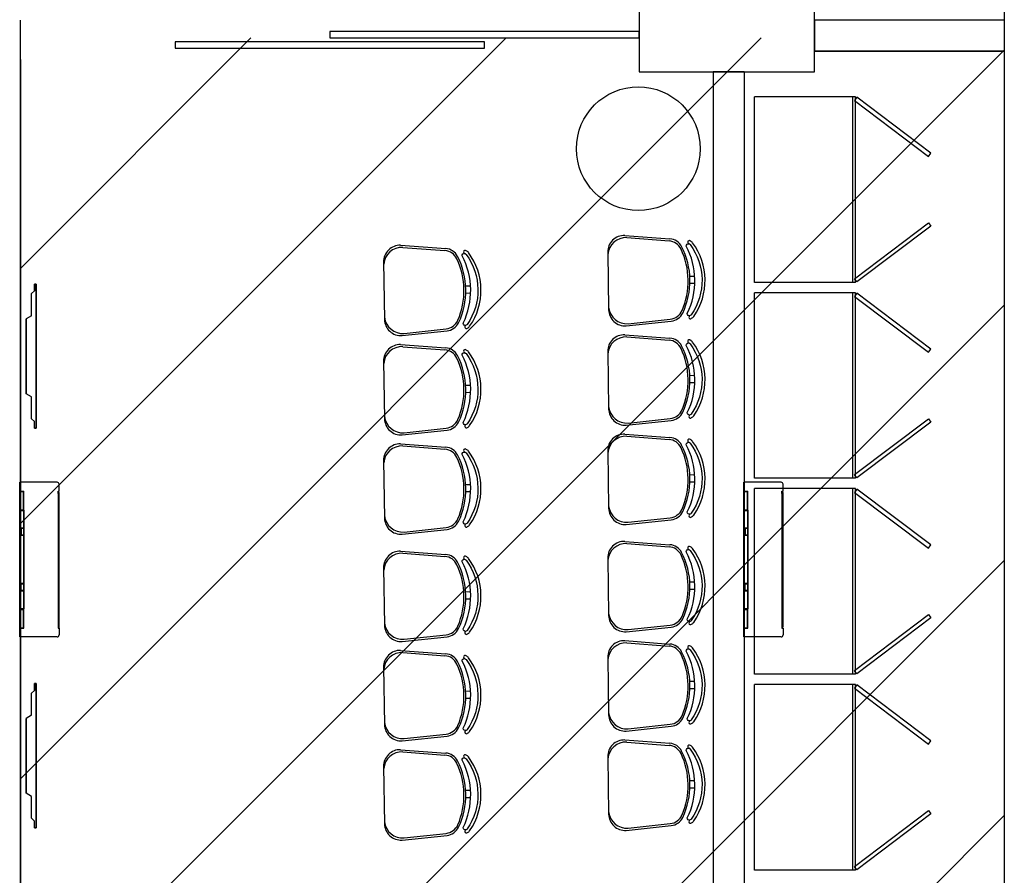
# Model space of a CAD drawing. Extents: x 40.7 to 91.7, y -250.8 to -221.5.
# Tile 13 of 15: x 73.6 to 78.4, y -235.6 to -231.5. Entities that reach past the tile are written whole.
import ezdxf

# ---------------------------------------------------------------- set-up
doc = ezdxf.new("R2010")
doc.units = 0
doc.header["$MEASUREMENT"] = 0
doc.layers.add('paredes1', color=8, linetype='CONTINUOUS')

# ---------------------------------------------------------------- blocks, each defined once
blk = doc.blocks.new('9e12KBtu')
at = {"layer": 'paredes1'}
for p, q in [((0.1937, 0.375), (0.0134, 0.375)), ((0.0134, -0.375), (0.0134, 0.375)), ((0.2034, 0.3322), (0.2034, 0.3653)), ((0.0134, 0.3322), (0.0324, 0.3322)), ((0.0154, 0.3302), (0.0304, 0.3302)), ((0.0154, 0.2415), (0.0154, 0.3302)), ((0.0304, 0.2415), (0.0304, 0.3302)), ((0.0324, 0.2395), (0.0324, 0.3322)), ((0.1981, 0.321), (0.1981, 0.3322)), ((0.1981, 0.3322), (0.2034, 0.3322)), ((0.1981, 0.3258), (0.2034, 0.3258)), ((0.1998, 0.321), (0.1981, 0.321)), ((0.1998, -0.322), (0.1998, 0.321)), ((0.2009, 0.332), (0.2009, 0.3322)), ((0.2009, 0.3258), (0.2009, 0.3322)), ((0.2012, 0.332), (0.2012, 0.3322)), ((0.2012, 0.3258), (0.2012, 0.3322)), ((0.2034, -0.3268), (0.2034, 0.3258)), ((0.0154, 0.2515), (0.0134, 0.2515)), ((0.0154, 0.2415), (0.0304, 0.2415)), ((0.0234, 0.2415), (0.0234, 0.2395)), ((0.0234, 0.2375), (0.0234, 0.2395)), ((0.0324, 0.2395), (0.0324, -0.2395)), ((0.0154, 0.2275), (0.0134, 0.2275)), ((0.0154, 0.2375), (0.0304, 0.2375)), ((0.0154, 0.2375), (0.0154, 0.1525)), ((0.0304, 0.2375), (0.0304, 0.1525)), ((0.0304, 0.1505), (0.0134, 0.1505)), ((0.0148, 0.1505), (0.0148, 0.1185)), ((0.0304, 0.1525), (0.0154, 0.1525)), ((0.02, 0.1505), (0.02, 0.1185)), ((0.0304, 0.1505), (0.0304, 0.1185)), ((0.0304, 0.1185), (0.0134, 0.1185)), ((0.0304, 0.1165), (0.0154, 0.1165)), ((0.0154, 0.1165), (0.0154, -0.1165)), ((0.0304, 0.1165), (0.0304, -0.2375)), ((0.0304, -0.1185), (0.0134, -0.1185)), ((0.0148, -0.1505), (0.0148, -0.1185)), ((0.0304, -0.1165), (0.0154, -0.1165)), ((0.02, -0.1505), (0.02, -0.1185)), ((0.0304, -0.1505), (0.0134, -0.1505)), ((0.0304, -0.1525), (0.0154, -0.1525)), ((0.0154, -0.1525), (0.0154, -0.2375)), ((0.0154, -0.2375), (0.0304, -0.2375)), ((0.0154, -0.2415), (0.0304, -0.2415)), ((0.0154, -0.3312), (0.0154, -0.2415)), ((0.0304, -0.3312), (0.0304, -0.2415)), ((0.0324, -0.3332), (0.0324, -0.2395)), ((0.0154, -0.3212), (0.0134, -0.3212)), ((0.0134, -0.3332), (0.0324, -0.3332)), ((0.0154, -0.3312), (0.0304, -0.3312)), ((0.0234, -0.3312), (0.0234, -0.3332)), ((0.1981, -0.322), (0.1981, -0.3332)), ((0.1998, -0.322), (0.1981, -0.322)), ((0.1981, -0.3268), (0.2034, -0.3268)), ((0.1981, -0.333), (0.1981, -0.3331)), ((0.1981, -0.3332), (0.2034, -0.3332)), ((0.2009, -0.3268), (0.2009, -0.3332)), ((0.2009, -0.333), (0.2009, -0.3332)), ((0.2012, -0.3268), (0.2012, -0.3332)), ((0.2012, -0.333), (0.2012, -0.3332)), ((0.2034, -0.3332), (0.2034, -0.3653)), ((0.1937, -0.375), (0.0134, -0.375))]:
    blk.add_line(p, q, dxfattribs=at)
for centre, start, end in [((0.1937, 0.3653), 0, 90), ((0.1937, -0.3653), 270, 0)]:
    blk.add_arc(centre, 0.00967, start, end, dxfattribs=at)
blk = doc.blocks.new('tv lcd')
at = {"layer": 'paredes1'}
for p, q in [((-0.197, -0.0259), (-0.1815, 0)), ((-0.197, -0.0259), (-0.1815, 0)), ((-0.1815, 0), (0.1815, 0)), ((0.1815, 0), (-0.1815, 0)), ((0.197, -0.0259), (0.1815, 0)), ((0.197, -0.0259), (0.1815, 0)), ((-0.349, -0.0494), (-0.349, -0.04)), ((-0.349, -0.04), (-0.3161, -0.04)), ((-0.349, -0.04), (-0.349, -0.0494)), ((-0.3161, -0.04), (-0.3025, -0.0259)), ((-0.3025, -0.0259), (-0.3161, -0.04)), ((-0.3025, -0.0259), (-0.197, -0.0259)), ((0.197, -0.0259), (0.3041, -0.0259)), ((0.3041, -0.0259), (0.3177, -0.04)), ((0.3507, -0.04), (0.3177, -0.04)), ((0.3177, -0.04), (0.3507, -0.04)), ((0.3507, -0.0494), (0.3507, -0.04)), ((0.3507, -0.0494), (-0.349, -0.0494)), ((-0.349, -0.0494), (0.3507, -0.0494))]:
    blk.add_line(p, q, dxfattribs=at)

msp = doc.modelspace()

# ---------------------------------------------------------------- hatches: boundary and pattern name
at = {"layer": 'paredes1'}
h = msp.add_hatch(dxfattribs=at)
h.set_pattern_fill('ANSI31', color=256, scale=7)
h.set_pattern_definition([(45, (-33.2647, -4.22426), (-0.6187184, 0.6187184), [])])
h.paths.add_polyline_path([(78.3796, -231.5783), (73.6088, -231.5783), (73.6088, -241.8338), (78.3796, -241.8338)])

# ---------------------------------------------------------------- linework, layer by layer
for p, q in [((73.6088, -241.6838), (73.6088, -231.4925)), ((78.3796, -231.4925), (77.4588, -231.4925)), ((78.3796, -231.6425), (77.4588, -231.6425)), ((73.6088, -231.6838), (73.6088, -241.6838)), ((76.9688, -231.7425), (76.9688, -237.0481)), ((76.9688, -231.7425), (77.1188, -231.7425)), ((76.9688, -231.7425), (77.1188, -231.7425)), ((77.1188, -231.7425), (77.1188, -236.8981))]:
    msp.add_line(p, q, dxfattribs=at)
at = {"layer": 'paredes1', "ltscale": 10}
for p, q in [((77.1688, -232.7643), (77.1688, -231.8644)), ((77.6588, -231.8644), (77.1688, -231.8644)), ((77.6448, -232.7643), (77.6448, -231.8644)), ((77.6588, -232.7643), (77.6588, -231.8644)), ((77.6588, -232.7643), (77.1688, -232.7643)), ((77.6588, -232.7643), (77.1688, -232.7643)), ((77.1688, -233.7143), (77.1688, -232.8143)), ((77.6588, -232.8143), (77.1688, -232.8143)), ((77.6448, -233.7143), (77.6448, -232.8143)), ((77.6588, -233.7143), (77.6588, -232.8143)), ((77.6588, -233.7143), (77.1688, -233.7143)), ((77.6588, -233.7143), (77.1688, -233.7143)), ((77.1688, -234.6643), (77.1688, -233.7643)), ((77.6588, -233.7643), (77.1688, -233.7643)), ((77.6448, -234.6643), (77.6448, -233.7643)), ((77.6588, -234.6643), (77.6588, -233.7643)), ((77.6588, -234.6643), (77.1688, -234.6643)), ((77.6588, -234.6643), (77.1688, -234.6643)), ((77.1688, -235.6143), (77.1688, -234.7143)), ((77.6588, -234.7143), (77.1688, -234.7143)), ((77.6448, -235.6143), (77.6448, -234.7143)), ((77.6588, -235.6143), (77.6588, -234.7143)), ((77.6588, -235.6143), (77.1688, -235.6143)), ((77.6588, -235.6143), (77.1688, -235.6143))]:
    msp.add_line(p, q, dxfattribs=at)
at = {"layer": 'paredes1', "linetype": 'ByBlock'}
for p, q in [((76.5391, -232.5368), (76.7581, -232.553)), ((75.4525, -232.5841), (75.6715, -232.6003)), ((76.5493, -232.5471), (76.7542, -232.5629)), ((75.4626, -232.5944), (75.6676, -232.6102)), ((76.4568, -232.6181), (76.4611, -232.8966)), ((75.3702, -232.6653), (75.3745, -232.9439)), ((76.8547, -232.7336), (76.8782, -232.7333)), ((76.8553, -232.7686), (76.8788, -232.7683)), ((75.7681, -232.7809), (75.7916, -232.7805)), ((75.7686, -232.8159), (75.7921, -232.8155)), ((76.546, -232.9752), (76.7643, -232.9522)), ((76.5558, -232.9646), (76.7601, -232.9424)), ((75.4594, -233.0225), (75.6777, -232.9994)), ((75.4692, -233.0119), (75.6735, -232.9897)), ((76.5391, -233.0184), (76.7581, -233.0345)), ((76.5493, -233.0287), (76.7542, -233.0444)), ((75.4525, -233.0656), (75.6715, -233.0818)), ((75.4626, -233.0759), (75.6676, -233.0917)), ((76.4568, -233.0996), (76.4611, -233.3781)), ((75.3702, -233.1468), (75.3745, -233.4254)), ((76.8547, -233.2151), (76.8782, -233.2148)), ((76.8553, -233.2501), (76.8788, -233.2498)), ((75.7681, -233.2624), (75.7916, -233.262)), ((75.7686, -233.2974), (75.7921, -233.297)), ((76.546, -233.4567), (76.7643, -233.4337)), ((76.5558, -233.4461), (76.7601, -233.4239)), ((75.4594, -233.504), (75.6777, -233.4809)), ((75.4692, -233.4934), (75.6735, -233.4712)), ((76.5391, -233.4999), (76.7581, -233.516)), ((76.5493, -233.5102), (76.7542, -233.5259)), ((75.4525, -233.5471), (75.6715, -233.5633)), ((75.4626, -233.5574), (75.6676, -233.5732)), ((76.4568, -233.5811), (76.4611, -233.8596)), ((75.3702, -233.6283), (75.3745, -233.9069)), ((76.8547, -233.6966), (76.8782, -233.6963)), ((76.8553, -233.7316), (76.8788, -233.7313)), ((75.7681, -233.7439), (75.7916, -233.7435)), ((75.7686, -233.7789), (75.7921, -233.7785)), ((76.546, -233.9382), (76.7643, -233.9152)), ((76.5558, -233.9276), (76.7601, -233.9054)), ((75.4594, -233.9855), (75.6777, -233.9624)), ((75.4692, -233.9749), (75.6735, -233.9527)), ((76.5391, -234.02), (76.7581, -234.0362)), ((75.4525, -234.0673), (75.6715, -234.0834)), ((76.5493, -234.0303), (76.7542, -234.0461)), ((75.4626, -234.0776), (75.6676, -234.0933)), ((76.4568, -234.1012), (76.4611, -234.3798)), ((75.3702, -234.1485), (75.3745, -234.427)), ((76.8547, -234.2168), (76.8782, -234.2164)), ((76.8553, -234.2518), (76.8788, -234.2514)), ((75.7681, -234.2641), (75.7916, -234.2637)), ((75.7686, -234.299), (75.7921, -234.2987)), ((76.546, -234.4584), (76.7643, -234.4353)), ((76.5558, -234.4478), (76.7601, -234.4256)), ((75.4594, -234.5056), (75.6777, -234.4826)), ((75.4692, -234.495), (75.6735, -234.4728)), ((76.5391, -234.5015), (76.7581, -234.5177)), ((76.5493, -234.5118), (76.7542, -234.5276)), ((75.4525, -234.5488), (75.6715, -234.5649)), ((75.4626, -234.5591), (75.6676, -234.5748)), ((76.4568, -234.5827), (76.4611, -234.8613)), ((75.3702, -234.63), (75.3745, -234.9085)), ((76.8547, -234.6983), (76.8782, -234.6979)), ((76.8553, -234.7333), (76.8788, -234.7329)), ((75.7681, -234.7456), (75.7916, -234.7452)), ((75.7686, -234.7806), (75.7921, -234.7802)), ((76.546, -234.9399), (76.7643, -234.9168)), ((76.5558, -234.9293), (76.7601, -234.9071)), ((75.4594, -234.9871), (75.6777, -234.9641)), ((75.4692, -234.9765), (75.6735, -234.9543)), ((76.5391, -234.983), (76.7581, -234.9992)), ((76.5493, -234.9933), (76.7542, -235.0091)), ((75.4525, -235.0303), (75.6715, -235.0464)), ((75.4626, -235.0406), (75.6676, -235.0563)), ((76.4568, -235.0642), (76.4611, -235.3428)), ((75.3702, -235.1115), (75.3745, -235.39)), ((76.8547, -235.1798), (76.8782, -235.1794)), ((75.7681, -235.2271), (75.7916, -235.2267)), ((76.8553, -235.2148), (76.8788, -235.2144)), ((75.7686, -235.2621), (75.7921, -235.2617)), ((76.546, -235.4214), (76.7643, -235.3984)), ((76.5558, -235.4108), (76.7601, -235.3886)), ((75.4594, -235.4686), (75.6777, -235.4456)), ((75.4692, -235.458), (75.6735, -235.4358))]:
    msp.add_line(p, q, dxfattribs=at)
at = {"layer": 'paredes1'}
for points in [[(52.2692, -224.7246), (78.3796, -224.7246), (78.3796, -246.4432), (52.2692, -246.4432)], [(76.6088, -231.7425), (77.4588, -231.7425), (77.4588, -230.6925), (76.6088, -230.6925)], [(75.1088, -231.5783), (76.6088, -231.5783), (76.6088, -231.5483), (75.1088, -231.5483)], [(74.3588, -231.6283), (75.8588, -231.6283), (75.8588, -231.5983), (74.3588, -231.5983)], [(78.0241, -232.1373), (77.6648, -231.8664), (77.6528, -231.8823), (78.0121, -232.1533)], [(78.0241, -232.4914), (77.6648, -232.7623), (77.6528, -232.7464), (78.0121, -232.4754)], [(78.0241, -233.0873), (77.6648, -232.8164), (77.6528, -232.8323), (78.0121, -233.1033)], [(78.0241, -233.4414), (77.6648, -233.7123), (77.6528, -233.6964), (78.0121, -233.4254)], [(78.0241, -234.0373), (77.6648, -233.7664), (77.6528, -233.7823), (78.0121, -234.0533)], [(78.0241, -234.3914), (77.6648, -234.6623), (77.6528, -234.6464), (78.0121, -234.3754)], [(78.0241, -234.9873), (77.6648, -234.7164), (77.6528, -234.7323), (78.0121, -235.0032)], [(78.0241, -235.3414), (77.6648, -235.6123), (77.6528, -235.5964), (78.0121, -235.3254)]]:
    msp.add_lwpolyline(points, close=True, dxfattribs=at)
for points in [[(78.3796, -231.4925), (77.4588, -231.4925), (77.4588, -231.6425), (78.3796, -231.6425)], [(77.1188, -231.7425), (76.9688, -231.7425)]]:
    msp.add_lwpolyline(points, dxfattribs=at)
at = {"layer": 'paredes1', "linetype": 'ByBlock'}
for points in [[(76.8427, -232.9144, 0.237888), (76.8376, -232.5883, -0.605717), (76.8515, -232.5773, -0.122717), (76.8562, -232.5811, -0.323529), (76.8616, -232.921, -0.122717), (76.857, -232.9249, -0.605717)], [(75.7561, -232.9617, 0.237888), (75.7509, -232.6356, -0.605717), (75.7649, -232.6246, -0.122717), (75.7696, -232.6283, -0.323529), (75.775, -232.9683, -0.122717), (75.7703, -232.9722, -0.605717)], [(76.8427, -233.3959, 0.237888), (76.8376, -233.0698, -0.605717), (76.8515, -233.0588, -0.122717), (76.8562, -233.0626, -0.323529), (76.8616, -233.4025, -0.122717), (76.857, -233.4064, -0.605717)], [(75.7561, -233.4432, 0.237888), (75.7509, -233.1171, -0.605717), (75.7649, -233.1061, -0.122717), (75.7696, -233.1098, -0.323529), (75.775, -233.4498, -0.122717), (75.7703, -233.4537, -0.605717)], [(76.8427, -233.8774, 0.237888), (76.8376, -233.5513, -0.605717), (76.8515, -233.5403, -0.122717), (76.8562, -233.5441, -0.323529), (76.8616, -233.884, -0.122717), (76.857, -233.8879, -0.605717)], [(75.7561, -233.9247, 0.237888), (75.7509, -233.5986, -0.605717), (75.7649, -233.5876, -0.122717), (75.7696, -233.5913, -0.323529), (75.775, -233.9313, -0.122717), (75.7703, -233.9352, -0.605717)], [(76.8427, -234.3976, 0.237888), (76.8376, -234.0715, -0.605717), (76.8515, -234.0605, -0.122717), (76.8562, -234.0642, -0.323529), (76.8616, -234.4042, -0.122717), (76.857, -234.4081, -0.605717)], [(75.7561, -234.4448, 0.237888), (75.7509, -234.1187, -0.605717), (75.7649, -234.1078, -0.122717), (75.7696, -234.1115, -0.323529), (75.775, -234.4515, -0.122717), (75.7703, -234.4554, -0.605717)], [(76.8427, -234.8791, 0.237888), (76.8376, -234.553, -0.605717), (76.8515, -234.542, -0.122717), (76.8562, -234.5458, -0.323529), (76.8616, -234.8857, -0.122717), (76.857, -234.8896, -0.605717)], [(75.7561, -234.9263, 0.237888), (75.7509, -234.6002, -0.605717), (75.7649, -234.5893, -0.122717), (75.7696, -234.593, -0.323529), (75.775, -234.933, -0.122717), (75.7703, -234.9369, -0.605717)], [(76.8427, -235.3606, 0.237888), (76.8376, -235.0345, -0.605717), (76.8515, -235.0235, -0.122717), (76.8562, -235.0273, -0.323529), (76.8616, -235.3672, -0.122717), (76.857, -235.3711, -0.605717)], [(75.7561, -235.4079, 0.237888), (75.7509, -235.0817, -0.605717), (75.7649, -235.0708, -0.122717), (75.7696, -235.0745, -0.323529), (75.775, -235.4145, -0.122717), (75.7703, -235.4184, -0.605717)]]:
    msp.add_lwpolyline(points, format="xyb", close=True, dxfattribs=at)
msp.add_circle((76.6052, -232.1159), 0.3, dxfattribs=at)
for centre, radius, start, end in [((76.5368, -232.6168), 0.08, 88.3306, 180.8998), ((75.4501, -232.6641), 0.08, 88.3306, 180.8998), ((76.5456, -232.6358), 0.0887, 87.6476, 175.3073), ((76.7488, -232.6327), 0.07, 25.1637, 85.5999), ((76.7529, -232.6228), 0.07, 27.2951, 85.7786), ((76.8522, -232.5692), 0.00782, 45.5743, 241.0889), ((76.8464, -232.5887), 0.0125, 37.7697, 65.7543), ((76.8464, -232.5887), 0.0275, 37.4427, 65.7543), ((76.6237, -232.7548), 0.3052, 325.0236, 36.776), ((75.459, -232.683), 0.0887, 87.6476, 175.3073), ((75.6622, -232.68), 0.07, 25.1637, 85.5999), ((75.6663, -232.6701), 0.07, 27.2951, 85.7786), ((75.7656, -232.6165), 0.00782, 45.5743, 241.0889), ((75.7597, -232.636), 0.0125, 37.7697, 65.7543), ((75.7597, -232.636), 0.0275, 37.4427, 65.7543), ((75.5371, -232.802), 0.3052, 325.0236, 36.776), ((76.4844, -232.7569), 0.3622, 336.6359, 25.1637), ((76.4933, -232.7568), 0.3622, 334.5045, 27.2951), ((75.3977, -232.8042), 0.3622, 336.6359, 25.1637), ((75.4067, -232.8041), 0.3622, 334.5045, 27.2951), ((76.5411, -232.8954), 0.08, 180.8998, 273.469), ((76.5494, -232.8761), 0.0887, 186.4923, 274.152), ((76.7526, -232.8728), 0.07, 276.1997, 336.6359), ((76.757, -232.8826), 0.07, 276.0211, 334.5045), ((75.4545, -232.9426), 0.08, 180.8998, 273.469), ((75.4628, -232.9234), 0.0887, 186.4923, 274.152), ((75.666, -232.9201), 0.07, 276.1997, 336.6359), ((75.6704, -232.9298), 0.07, 276.0211, 334.5045), ((76.8579, -232.933), 0.00782, 120.7107, 316.2253), ((76.8515, -232.9137), 0.0275, 296.0453, 324.3569), ((75.7713, -232.9803), 0.00782, 120.7107, 316.2253), ((75.7648, -232.961), 0.0275, 296.0453, 324.3569), ((76.5368, -233.0983), 0.08, 88.3306, 180.8998), ((76.5456, -233.1173), 0.0887, 87.6476, 175.3073), ((76.7488, -233.1142), 0.07, 25.1637, 85.5999), ((76.7529, -233.1043), 0.07, 27.2951, 85.7786), ((76.8522, -233.0508), 0.00782, 45.5743, 241.0889), ((76.8464, -233.0702), 0.0125, 37.7697, 65.7543), ((76.8464, -233.0702), 0.0275, 37.4427, 65.7543), ((76.6237, -233.2363), 0.3052, 325.0236, 36.776), ((75.4501, -233.1456), 0.08, 88.3306, 180.8998), ((75.459, -233.1645), 0.0887, 87.6476, 175.3073), ((75.6622, -233.1615), 0.07, 25.1637, 85.5999), ((75.6663, -233.1516), 0.07, 27.2951, 85.7786), ((75.7656, -233.098), 0.00782, 45.5743, 241.0889), ((75.7597, -233.1175), 0.0125, 37.7697, 65.7543), ((75.7597, -233.1175), 0.0275, 37.4427, 65.7543), ((75.5371, -233.2835), 0.3052, 325.0236, 36.776), ((76.4844, -233.2384), 0.3622, 336.6359, 25.1637), ((76.4933, -233.2383), 0.3622, 334.5045, 27.2951), ((75.3977, -233.2857), 0.3622, 336.6359, 25.1637), ((75.4067, -233.2856), 0.3622, 334.5045, 27.2951), ((76.5411, -233.3769), 0.08, 180.8998, 273.469), ((76.5494, -233.3576), 0.0887, 186.4923, 274.152), ((76.7526, -233.3543), 0.07, 276.1997, 336.6359), ((76.757, -233.3641), 0.07, 276.0211, 334.5045), ((75.4545, -233.4241), 0.08, 180.8998, 273.469), ((75.4628, -233.4049), 0.0887, 186.4923, 274.152), ((75.666, -233.4016), 0.07, 276.1997, 336.6359), ((75.6704, -233.4113), 0.07, 276.0211, 334.5045), ((76.8579, -233.4145), 0.00782, 120.7107, 316.2253), ((76.8515, -233.3952), 0.0275, 296.0453, 324.3569), ((75.7713, -233.4618), 0.00782, 120.7107, 316.2253), ((75.7648, -233.4425), 0.0275, 296.0453, 324.3569), ((76.5368, -233.5798), 0.08, 88.3306, 180.8998), ((76.5456, -233.5988), 0.0887, 87.6476, 175.3073), ((76.7488, -233.5957), 0.07, 25.1637, 85.5999), ((76.7529, -233.5858), 0.07, 27.2951, 85.7786), ((76.8522, -233.5323), 0.00782, 45.5743, 241.0889), ((76.8464, -233.5517), 0.0125, 37.7697, 65.7543), ((76.8464, -233.5517), 0.0275, 37.4427, 65.7543), ((76.6237, -233.7178), 0.3052, 325.0236, 36.776), ((75.4501, -233.6271), 0.08, 88.3306, 180.8998), ((75.459, -233.646), 0.0887, 87.6476, 175.3073), ((75.6622, -233.643), 0.07, 25.1637, 85.5999), ((75.6663, -233.6331), 0.07, 27.2951, 85.7786), ((75.7656, -233.5795), 0.00782, 45.5743, 241.0889), ((75.7597, -233.599), 0.0125, 37.7697, 65.7543), ((75.7597, -233.599), 0.0275, 37.4427, 65.7543), ((75.5371, -233.765), 0.3052, 325.0236, 36.776), ((76.4844, -233.7199), 0.3622, 336.6359, 25.1637), ((76.4933, -233.7198), 0.3622, 334.5045, 27.2951), ((75.3977, -233.7672), 0.3622, 336.6359, 25.1637), ((75.4067, -233.7671), 0.3622, 334.5045, 27.2951), ((76.5411, -233.8584), 0.08, 180.8998, 273.469), ((76.5494, -233.8391), 0.0887, 186.4923, 274.152), ((76.7526, -233.8358), 0.07, 276.1997, 336.6359), ((76.757, -233.8456), 0.07, 276.0211, 334.5045), ((75.4545, -233.9056), 0.08, 180.8998, 273.469), ((75.4628, -233.8864), 0.0887, 186.4923, 274.152), ((75.666, -233.8831), 0.07, 276.1997, 336.6359), ((75.6704, -233.8928), 0.07, 276.0211, 334.5045), ((76.8579, -233.896), 0.00782, 120.7107, 316.2253), ((76.8515, -233.8767), 0.0275, 296.0453, 324.3569), ((75.7713, -233.9433), 0.00782, 120.7107, 316.2253), ((75.7648, -233.924), 0.0275, 296.0453, 324.3569), ((76.5368, -234.1), 0.08, 88.3306, 180.8998), ((75.4501, -234.1472), 0.08, 88.3306, 180.8998), ((76.5456, -234.1189), 0.0887, 87.6476, 175.3073), ((76.7488, -234.1159), 0.07, 25.1637, 85.5999), ((76.7529, -234.106), 0.07, 27.2951, 85.7786), ((76.8522, -234.0524), 0.00782, 45.5743, 241.0889), ((76.8464, -234.0719), 0.0125, 37.7697, 65.7543), ((76.8464, -234.0719), 0.0275, 37.4427, 65.7543), ((76.6237, -234.2379), 0.3052, 325.0236, 36.776), ((75.459, -234.1662), 0.0887, 87.6476, 175.3073), ((75.6622, -234.1631), 0.07, 25.1637, 85.5999), ((75.6663, -234.1532), 0.07, 27.2951, 85.7786), ((75.7656, -234.0997), 0.00782, 45.5743, 241.0889), ((75.7597, -234.1192), 0.0125, 37.7697, 65.7543), ((75.7597, -234.1192), 0.0275, 37.4427, 65.7543), ((75.5371, -234.2852), 0.3052, 325.0236, 36.776), ((76.4844, -234.2401), 0.3622, 336.6359, 25.1637), ((76.4933, -234.24), 0.3622, 334.5045, 27.2951), ((75.3977, -234.2874), 0.3622, 336.6359, 25.1637), ((75.4067, -234.2872), 0.3622, 334.5045, 27.2951), ((76.5411, -234.3785), 0.08, 180.8998, 273.469), ((76.5494, -234.3593), 0.0887, 186.4923, 274.152), ((76.7526, -234.356), 0.07, 276.1997, 336.6359), ((76.757, -234.3657), 0.07, 276.0211, 334.5045), ((75.4545, -234.4258), 0.08, 180.8998, 273.469), ((75.4628, -234.4065), 0.0887, 186.4923, 274.152), ((75.666, -234.4032), 0.07, 276.1997, 336.6359), ((75.6704, -234.413), 0.07, 276.0211, 334.5045), ((76.8579, -234.4162), 0.00782, 120.7107, 316.2253), ((76.8515, -234.3969), 0.0275, 296.0453, 324.3569), ((75.7713, -234.4634), 0.00782, 120.7107, 316.2253), ((75.7648, -234.4441), 0.0275, 296.0453, 324.3569), ((76.5368, -234.5815), 0.08, 88.3306, 180.8998), ((76.5456, -234.6005), 0.0887, 87.6476, 175.3073), ((76.7488, -234.5974), 0.07, 25.1637, 85.5999), ((76.7529, -234.5875), 0.07, 27.2951, 85.7786), ((76.8522, -234.5339), 0.00782, 45.5743, 241.0889), ((76.8464, -234.5534), 0.0125, 37.7697, 65.7543), ((76.8464, -234.5534), 0.0275, 37.4427, 65.7543), ((76.6237, -234.7194), 0.3052, 325.0236, 36.776), ((75.4501, -234.6287), 0.08, 88.3306, 180.8998), ((75.459, -234.6477), 0.0887, 87.6476, 175.3073), ((75.6622, -234.6446), 0.07, 25.1637, 85.5999), ((75.6663, -234.6348), 0.07, 27.2951, 85.7786), ((75.7656, -234.5812), 0.00782, 45.5743, 241.0889), ((75.7597, -234.6007), 0.0125, 37.7697, 65.7543), ((75.7597, -234.6007), 0.0275, 37.4427, 65.7543), ((75.5371, -234.7667), 0.3052, 325.0236, 36.776), ((76.4844, -234.7216), 0.3622, 336.6359, 25.1637), ((76.4933, -234.7215), 0.3622, 334.5045, 27.2951), ((75.3977, -234.7689), 0.3622, 336.6359, 25.1637), ((75.4067, -234.7687), 0.3622, 334.5045, 27.2951), ((76.5411, -234.86), 0.08, 180.8998, 273.469), ((76.5494, -234.8408), 0.0887, 186.4923, 274.152), ((76.7526, -234.8375), 0.07, 276.1997, 336.6359), ((76.757, -234.8472), 0.07, 276.0211, 334.5045), ((75.4545, -234.9073), 0.08, 180.8998, 273.469), ((75.4628, -234.8881), 0.0887, 186.4923, 274.152), ((75.666, -234.8847), 0.07, 276.1997, 336.6359), ((75.6704, -234.8945), 0.07, 276.0211, 334.5045), ((76.8579, -234.8977), 0.00782, 120.7107, 316.2253), ((76.8515, -234.8784), 0.0275, 296.0453, 324.3569), ((75.7713, -234.9449), 0.00782, 120.7107, 316.2253), ((75.7648, -234.9256), 0.0275, 296.0453, 324.3569), ((76.5368, -235.063), 0.08, 88.3306, 180.8998), ((76.5456, -235.082), 0.0887, 87.6476, 175.3073), ((76.7488, -235.0789), 0.07, 25.1637, 85.5999), ((76.7529, -235.069), 0.07, 27.2951, 85.7786), ((76.8522, -235.0154), 0.00782, 45.5743, 241.0889), ((76.8464, -235.0349), 0.0275, 37.4427, 65.7543), ((76.6237, -235.2009), 0.3052, 325.0236, 36.776), ((75.4501, -235.1102), 0.08, 88.3306, 180.8998), ((75.459, -235.1292), 0.0887, 87.6476, 175.3073), ((75.6622, -235.1261), 0.07, 25.1637, 85.5999), ((75.6663, -235.1163), 0.07, 27.2951, 85.7786), ((75.7656, -235.0627), 0.00782, 45.5743, 241.0889), ((75.7597, -235.0822), 0.0275, 37.4427, 65.7543), ((75.5371, -235.2482), 0.3052, 325.0236, 36.776), ((76.4844, -235.2031), 0.3622, 336.6359, 25.1637), ((76.4933, -235.203), 0.3622, 334.5045, 27.2951), ((76.8464, -235.0349), 0.0125, 37.7697, 65.7543), ((75.3977, -235.2504), 0.3622, 336.6359, 25.1637), ((75.4067, -235.2502), 0.3622, 334.5045, 27.2951), ((75.7597, -235.0822), 0.0125, 37.7697, 65.7543), ((76.5411, -235.3415), 0.08, 180.8998, 273.469), ((76.5494, -235.3223), 0.0887, 186.4923, 274.152), ((76.7526, -235.319), 0.07, 276.1997, 336.6359), ((75.4545, -235.3888), 0.08, 180.8998, 273.469), ((75.4628, -235.3696), 0.0887, 186.4923, 274.152), ((75.666, -235.3662), 0.07, 276.1997, 336.6359), ((76.757, -235.3287), 0.07, 276.0211, 334.5045), ((76.8579, -235.3792), 0.00782, 120.7107, 316.2253), ((76.8515, -235.3599), 0.0275, 296.0453, 324.3569), ((75.6704, -235.376), 0.07, 276.0211, 334.5045), ((75.7713, -235.4264), 0.00782, 120.7107, 316.2253), ((75.7648, -235.4071), 0.0275, 296.0453, 324.3569)]:
    msp.add_arc(centre, radius, start, end, dxfattribs=at)

# ---------------------------------------------------------------- block references
at = {"layer": 'paredes1', "rotation": 89.9999999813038}
for p in [(73.6368, -233.1228), (73.6368, -235.0602)]:
    msp.add_blockref('tv lcd', p, dxfattribs=at)
at = {"layer": 'paredes1'}
for p in [(73.5935, -234.1084), (77.1035, -234.1084)]:
    msp.add_blockref('9e12KBtu', p, dxfattribs=at)

doc.saveas('drawing.dxf')
